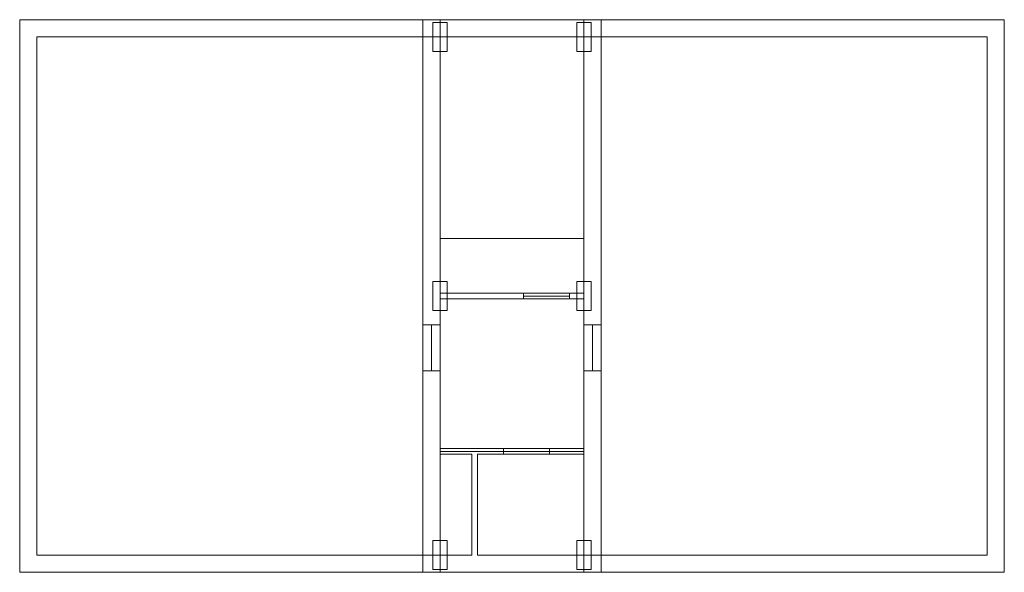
# Model space of a CAD drawing. Header units: millimetres. Extents: x -0.3 to 16.8, y -0.3 to 9.3.
import ezdxf

# ---------------------------------------------------------------- set-up
doc = ezdxf.new("R2010")
doc.units = ezdxf.units.MM
for name, color, linetype, lineweight in [('COLUMN', 41, 'Continuous', 9), ('DEFENCE', 8, 'Continuous', 0), ('DOOR', 32, 'Continuous', 15), ('EXTERNAL_WALL', 8, 'Continuous', 0), ('FLAT_ROOF', 215, 'Continuous', 0), ('FLOOR_SLAB', 33, 'Continuous', 0), ('PARTITION', 8, 'Continuous', 0)]:
    doc.layers.add(name, color=color, linetype=linetype, lineweight=lineweight)

msp = doc.modelspace()

# ---------------------------------------------------------------- linework, layer by layer
at = {"layer": 'COLUMN', "color": 36, "lineweight": 0, "true_color": 0x874e01}
for points in [[(6.875, 8.75), (7.125, 8.75), (7.125, 9.25), (6.875, 9.25), (6.875, 8.75)], [(9.375, 8.75), (9.625, 8.75), (9.625, 9.25), (9.375, 9.25), (9.375, 8.75)], [(6.875, 4.25), (7.125, 4.25), (7.125, 4.75), (6.875, 4.75), (6.875, 4.25)], [(9.375, 4.25), (9.625, 4.25), (9.625, 4.75), (9.375, 4.75), (9.375, 4.25)], [(6.875, -0.25), (7.125, -0.25), (7.125, 0.25), (6.875, 0.25), (6.875, -0.25)], [(9.375, -0.25), (9.625, -0.25), (9.625, 0.25), (9.375, 0.25), (9.375, -0.25)]]:
    msp.add_lwpolyline(points, close=True, dxfattribs=at)
at = {"layer": 'DEFENCE', "color": 36, "true_color": 0x874e01}
for p, q in [((-0.3, 9.3), (6.7, 9.3)), ((-0.3, 9), (-0.3, 9.3)), ((9.8, 9.3), (16.8, 9.3)), ((16.8, 9), (16.8, 9.3)), ((-0.3, 0), (-0.3, 9)), ((0, 9), (6.7, 9)), ((0, 0), (0, 9)), ((9.8, 9), (16.5, 9)), ((16.5, 9), (16.5, 0)), ((16.8, 9), (16.8, 0)), ((-0.3, 0), (-0.3, -0.3)), ((6.7, 0), (0, 0)), ((16.5, 0), (9.8, 0)), ((16.8, 0), (16.8, -0.3)), ((6.7, -0.3), (-0.3, -0.3)), ((16.8, -0.3), (9.8, -0.3))]:
    msp.add_line(p, q, dxfattribs=at)
at = {"layer": 'DOOR', "color": 36, "lineweight": 0, "true_color": 0x874e01}
for p, q in [((8.45, 4.55), (8.45, 4.45)), ((9.25, 4.55), (9.25, 4.45)), ((7, 4), (6.7, 4)), ((9.5, 4), (9.8, 4)), ((7, 3.2), (6.7, 3.2)), ((9.5, 3.2), (9.8, 3.2)), ((8.1, 1.75), (8.1, 1.85)), ((8.9, 1.75), (8.9, 1.85))]:
    msp.add_line(p, q, dxfattribs=at)
for points in [[(8.45, 4.5), (9.25, 4.5)], [(6.85, 4), (6.85, 3.2)], [(9.65, 3.2), (9.65, 4)], [(8.9, 1.8), (8.1, 1.8)]]:
    msp.add_lwpolyline(points, dxfattribs=at)
at = {"layer": 'EXTERNAL_WALL', "color": 36, "true_color": 0x874e01}
for p, q in [((6.7, 4.5), (6.7, 9.3)), ((7, 9.3), (6.7, 9.3)), ((7, 9.3), (9.5, 9.3)), ((7, 4.55), (7, 9.3)), ((9.5, 9.3), (9.5, 4.55)), ((9.5, 9.3), (9.8, 9.3)), ((9.8, 9.3), (9.8, 4.5)), ((7, 9), (9.5, 9)), ((6.7, 1.8), (6.7, 4.5)), ((7, 1.85), (7, 4.45)), ((9.5, 4.45), (9.5, 1.85)), ((9.8, 4.5), (9.8, 1.8)), ((6.7, -0.3), (6.7, 1.8)), ((7, -0.3), (7, 1.75)), ((9.5, 1.75), (9.5, -0.3)), ((9.8, 1.8), (9.8, -0.3)), ((7.55, 0), (7, 0)), ((9.5, 0), (7.65, 0)), ((7, -0.3), (6.7, -0.3)), ((7.6, -0.3), (7, -0.3)), ((9.5, -0.3), (7.6, -0.3)), ((9.5, -0.3), (9.8, -0.3))]:
    msp.add_line(p, q, dxfattribs=at)
at = {"layer": 'FLAT_ROOF', "color": 36, "true_color": 0x874e01}
for points in [[(0, 0), (7, 0), (7, 9), (0, 9), (0, 0)], [(9.5, 0), (16.5, 0), (16.5, 9), (9.5, 9), (9.5, 0)]]:
    msp.add_lwpolyline(points, close=True, dxfattribs=at)
at = {"layer": 'FLOOR_SLAB', "color": 36, "true_color": 0x874e01}
msp.add_lwpolyline([(7, 1.8), (9.5, 1.8), (9.5, 5.5), (7, 5.5), (7, 1.8)], close=True, dxfattribs=at)
at = {"layer": 'PARTITION', "color": 36, "true_color": 0x874e01}
for p, q in [((9.5, 4.55), (7, 4.55)), ((9.5, 4.45), (7, 4.45)), ((7, 1.85), (7.6, 1.85)), ((7, 1.75), (7.55, 1.75)), ((7.55, 0), (7.55, 1.75)), ((7.6, 1.85), (9.5, 1.85)), ((7.65, 1.75), (9.5, 1.75)), ((7.65, 0), (7.65, 1.75))]:
    msp.add_line(p, q, dxfattribs=at)

doc.saveas('drawing.dxf')
